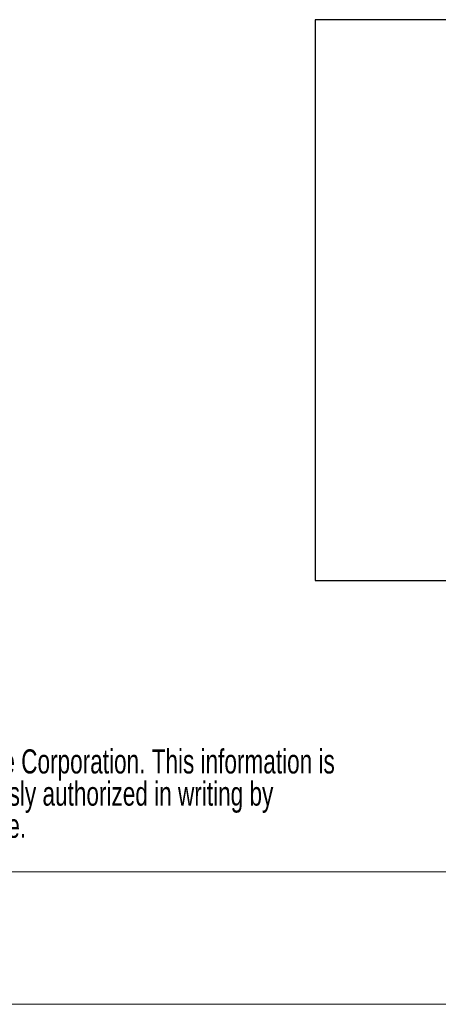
# Model space of a CAD drawing. Header units: millimetres. Extents: x 0 to 279, y 0 to 216.
# Tile 2 of 8: x 93 to 125, y 0 to 76. Entities that reach past the tile are written whole.
import ezdxf

# ---------------------------------------------------------------- set-up
doc = ezdxf.new("R2010")
doc.units = ezdxf.units.MM
doc.layers.add('FORMAT', color=7, linetype='Continuous')
doc.styles.add('SLDTEXTSTYLE0', font='TXT', dxfattribs={"width": 0.7})

# ---------------------------------------------------------------- blocks, each defined once
blk = doc.blocks.new('SW_NOTE_3')
at = {"color": 0, "linetype": 'Continuous', "lineweight": 0, "attachment_point": 1, "style": 'SLDTEXTSTYLE0'}
for s, insert, char_height in [('This document contains information proprietary to McCue Corporation. This information is', (31.52, 2.387), 1.85208), ('not to be used in any way, disclosed to others or reproduced, in whole or in part, except as expressly authorized in writing by', (0, -0.082), 1.852083), ('McCue Corporation. Any reproduction of this document, in whole or in part, must include this notice.', (0, -2.551), 1.85208)]:
    blk.add_mtext(s, dxfattribs=dict(at, insert=insert, char_height=char_height))

msp = doc.modelspace()

# ---------------------------------------------------------------- hatches: boundary and pattern name
at = {"layer": 'FORMAT'}
h = msp.add_hatch(dxfattribs=at)
h.set_pattern_fill('AR-CONC', color=256, scale=2, style=0)
h.paths.add_polyline_path([(115.546, 75.557), (115.546, 32.528), (147.458, 32.528), (147.458, 75.557)], flags=0)

# ---------------------------------------------------------------- linework, layer by layer
at = {"color": 7, "linetype": 'Continuous', "lineweight": 18}
for p, q in [((14.923, 10.16), (264.478, 10.16)), ((0, 0), (279.4, 0))]:
    msp.add_line(p, q, dxfattribs=at)
at = {"layer": 'FORMAT'}
for p, q in [((147.458, 75.557), (115.546, 75.557)), ((115.546, 75.557), (115.546, 32.528)), ((115.546, 32.528), (147.458, 32.528))]:
    msp.add_line(p, q, dxfattribs=at)

# ---------------------------------------------------------------- block references
at = {"color": 7, "linetype": 'Continuous', "lineweight": 0}
msp.add_blockref('SW_NOTE_3', (16.921, 17.178), dxfattribs=at)

doc.saveas('drawing.dxf')
